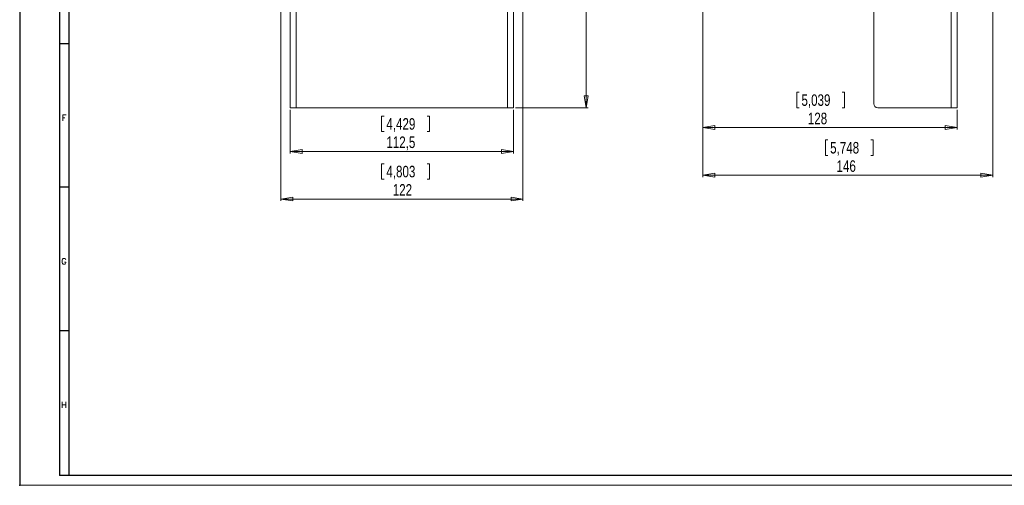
# Model space of a CAD drawing. Header units: millimetres. Extents: x 0 to 841, y 0 to 594.
# Tile 1 of 11: x 0 to 496, y 0 to 235. Entities that reach past the tile are written whole.
import ezdxf

# ---------------------------------------------------------------- set-up
doc = ezdxf.new("R2010")
doc.units = ezdxf.units.MM
doc.header["$PDSIZE"] = -1
doc.layers.add('FORMATO', color=7, linetype='Continuous')
doc.styles.add('SLDTEXTSTYLE0', font='ROMANS')
doc.styles.add('SLDTEXTSTYLE3', font='TXT', dxfattribs={"width": 0.75})
doc.dimstyles.new('SLDDIMSTYLE0', dxfattribs={"dimtxt": 5.820833, "dimasz": 6, "dimexe": 0, "dimexo": 0.0625, "dimgap": 1.455208, "dimtad": 2, "dimdec": 1, "dimrnd": 1e-09, "dimzin": 12, "dimdsep": 46, "dimtxsty": 'SLDTEXTSTYLE3', "dimblk1": 'CLOSED', "dimblk2": 'CLOSED', "dimsah": 1, "dimcen": 0.09, "dimadec": 0, "dimazin": 0, "dimtfac": 1, "dimtdec": 1, "dimtofl": 0, "dimtmove": 0, "dimatfit": 3, "dimldrblk": 'CLOSED', "dimfxl": 0, "dimtolj": 1, "dimtzin": 12, "dimarcsym": 0})

# ---------------------------------------------------------------- blocks, each defined once
blk = doc.blocks.new('_CLOSED')
at = {"color": 0, "linetype": 'ByBlock', "lineweight": -2}
for p, q in [((-1, 0.166667), (0, 0)), ((-1, 0.166667), (-1, -0.166667)), ((0, 0), (-1, -0.166667)), ((0, 0), (-1, 0))]:
    blk.add_line(p, q, dxfattribs=at)
blk = doc.blocks.new('*D3')
at = {"color": 7, "linetype": 'Continuous', "lineweight": 0}
for p, q in [((249.75, 446.25), (286.3, 446.25)), ((285.3, 446.25), (285.3, 190.25)), ((267.51, 332.22), (275.37, 332.22)), ((267.51, 332.22), (267.51, 331.04)), ((275.37, 332.22), (275.37, 331.04)), ((267.51, 303.86), (267.51, 305.04)), ((267.51, 303.86), (275.37, 303.86)), ((275.37, 303.86), (275.37, 305.04)), ((249.75, 190.25), (286.3, 190.25))]:
    blk.add_line(p, q, dxfattribs=at)
at = {"color": 7, "linetype": 'Continuous', "lineweight": 0, "xscale": 6, "yscale": 6}
for p, rotation in [((285.3, 446.25, 54.02), 90.0000000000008), ((285.3, 190.25, 54.02), 270.0000000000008)]:
    blk.add_blockref('_CLOSED', p, dxfattribs=dict(at, rotation=rotation))
at = {"color": 7, "linetype": 'Continuous', "lineweight": 0, "char_height": 5.821, "attachment_point": 1, "rotation": 90, "style": 'SLDTEXTSTYLE3'}
for s, insert in [('10,079', (268.56, 306.22)), ('256', (277.8, 311.59))]:
    blk.add_mtext(s, dxfattribs=dict(at, insert=insert))
blk = doc.blocks.new('*D4')
at = {"color": 7, "linetype": 'Continuous', "lineweight": 0}
for p, q in [((136.25, 189.25), (136.25, 167.25)), ((248.75, 189.25), (248.75, 167.25)), ((182.32, 186.04), (182.32, 178.18)), ((182.32, 186.04), (183.5, 186.04)), ((206.39, 186.04), (205.21, 186.04)), ((206.39, 186.04), (206.39, 178.18)), ((182.32, 178.18), (183.5, 178.18)), ((206.39, 178.18), (205.21, 178.18)), ((136.25, 168.25), (248.75, 168.25))]:
    blk.add_line(p, q, dxfattribs=at)
at = {"color": 7, "linetype": 'Continuous', "lineweight": 0, "xscale": 6, "yscale": 6, "rotation": 180.0000000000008}
blk.add_blockref('_CLOSED', (136.25, 168.25, 54.02), dxfattribs=at)
at = {"color": 7, "linetype": 'Continuous', "lineweight": 0, "xscale": 6, "yscale": 6}
blk.add_blockref('_CLOSED', (248.75, 168.25, 54.02), dxfattribs=at)
at = {"color": 7, "linetype": 'Continuous', "lineweight": 0, "char_height": 5.821, "attachment_point": 1, "style": 'SLDTEXTSTYLE3'}
for s, insert in [('4,429', (184.68, 184.99)), ('112,5', (184.68, 175.75))]:
    blk.add_mtext(s, dxfattribs=dict(at, insert=insert))
blk = doc.blocks.new('*D5')
at = {"color": 7, "linetype": 'Continuous', "lineweight": 0}
for p, q in [((253.5, 293.55), (253.5, 143.25)), ((131.5, 291.05), (131.5, 143.25)), ((182.32, 162.04), (182.32, 154.18)), ((182.32, 162.04), (183.5, 162.04)), ((206.39, 162.04), (205.21, 162.04)), ((206.39, 162.04), (206.39, 154.18)), ((182.32, 154.18), (183.5, 154.18)), ((206.39, 154.18), (205.21, 154.18)), ((131.5, 144.25), (253.5, 144.25))]:
    blk.add_line(p, q, dxfattribs=at)
at = {"color": 7, "linetype": 'Continuous', "lineweight": 0, "xscale": 6, "yscale": 6, "rotation": 180.0000000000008}
blk.add_blockref('_CLOSED', (131.5, 144.25, 54.02), dxfattribs=at)
at = {"color": 7, "linetype": 'Continuous', "lineweight": 0, "xscale": 6, "yscale": 6}
blk.add_blockref('_CLOSED', (253.5, 144.25, 54.02), dxfattribs=at)
at = {"color": 7, "linetype": 'Continuous', "lineweight": 0, "char_height": 5.821, "attachment_point": 1, "style": 'SLDTEXTSTYLE3'}
for s, insert in [('4,803', (184.68, 160.99)), ('122', (187.9, 151.75))]:
    blk.add_mtext(s, dxfattribs=dict(at, insert=insert))
blk = doc.blocks.new('*D6')
at = {"color": 7, "linetype": 'Continuous', "lineweight": 0}
for p, q in [((344.17, 242.25), (344.17, 179.25)), ((391.4, 198.04), (391.4, 190.18)), ((391.4, 198.04), (392.58, 198.04)), ((415.47, 198.04), (414.29, 198.04)), ((415.47, 198.04), (415.47, 190.18)), ((391.4, 190.18), (392.58, 190.18)), ((415.47, 190.18), (414.29, 190.18)), ((472.17, 189.25), (472.17, 179.25)), ((344.17, 180.25), (472.17, 180.25))]:
    blk.add_line(p, q, dxfattribs=at)
at = {"color": 7, "linetype": 'Continuous', "lineweight": 0, "xscale": 6, "yscale": 6, "rotation": 180.0000000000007}
blk.add_blockref('_CLOSED', (344.17, 180.25, 43.13), dxfattribs=at)
at = {"color": 7, "linetype": 'Continuous', "lineweight": 0, "xscale": 6, "yscale": 6}
blk.add_blockref('_CLOSED', (472.17, 180.25, 43.13), dxfattribs=at)
at = {"color": 7, "linetype": 'Continuous', "lineweight": 0, "char_height": 5.821, "attachment_point": 1, "style": 'SLDTEXTSTYLE3'}
for s, insert in [('5,039', (393.76, 196.99)), ('128', (396.98, 187.75))]:
    blk.add_mtext(s, dxfattribs=dict(at, insert=insert))
blk = doc.blocks.new('*D7')
at = {"color": 7, "linetype": 'Continuous', "lineweight": 0}
for p, q in [((490.17, 311.5), (490.17, 155.25)), ((344.17, 242.25), (344.17, 155.25)), ((405.85, 174.04), (405.85, 166.18)), ((405.85, 174.04), (407.03, 174.04)), ((429.92, 174.04), (428.74, 174.04)), ((429.92, 174.04), (429.92, 166.18)), ((405.85, 166.18), (407.03, 166.18)), ((429.92, 166.18), (428.74, 166.18)), ((344.17, 156.25), (490.17, 156.25))]:
    blk.add_line(p, q, dxfattribs=at)
at = {"color": 7, "linetype": 'Continuous', "lineweight": 0, "xscale": 6, "yscale": 6, "rotation": 180.0000000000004}
blk.add_blockref('_CLOSED', (344.17, 156.25, 43.13), dxfattribs=at)
at = {"color": 7, "linetype": 'Continuous', "lineweight": 0, "xscale": 6, "yscale": 6}
blk.add_blockref('_CLOSED', (490.17, 156.25, 43.13), dxfattribs=at)
at = {"color": 7, "linetype": 'Continuous', "lineweight": 0, "char_height": 5.821, "attachment_point": 1, "style": 'SLDTEXTSTYLE3'}
for s, insert in [('5,748', (408.21, 172.99)), ('146', (411.43, 163.75))]:
    blk.add_mtext(s, dxfattribs=dict(at, insert=insert))

msp = doc.modelspace()

# ---------------------------------------------------------------- linework, layer by layer
at = {"color": 7, "linetype": 'Continuous', "lineweight": 15}
for p, q in [((430.17, 278.25), (430.17, 192.25)), ((136.25, 260.25), (136.25, 190.25)), ((139.25, 260.25), (139.25, 190.25)), ((245.75, 190.25), (245.75, 260.25)), ((248.75, 190.25), (248.75, 260.25)), ((469.17, 260.25), (469.17, 190.25)), ((472.17, 260.25), (472.17, 190.25)), ((139.25, 190.25), (136.25, 190.25)), ((139.25, 190.25), (245.75, 190.25)), ((248.75, 190.25), (245.75, 190.25)), ((432.17, 190.25), (469.17, 190.25)), ((472.17, 190.25), (469.17, 190.25))]:
    msp.add_line(p, q, dxfattribs=at)
msp.add_arc((432.17, 192.25), 2, 180, 270, dxfattribs=at)
at = {"layer": 'FORMATO'}
for p, q in [((0, 594), (0, 0)), ((20, 584), (20, 5)), ((25, 5), (25, 584)), ((25, 222.5), (20, 222.5)), ((25, 150.2), (20, 150.2)), ((25, 77.9), (20, 77.9)), ((25, 5), (20, 5)), ((835.95, 5), (24.95, 5))]:
    msp.add_line(p, q, dxfattribs=at)
at = {"layer": 'FORMATO', "lineweight": 0}
msp.add_line((0, 0), (841, 0), dxfattribs=at)
at = {"layer": 'FORMATO', "color": 7}
msp.add_point((0, 0), dxfattribs=at)

# ---------------------------------------------------------------- texts
at = {"layer": 'FORMATO', "char_height": 3, "attachment_point": 1, "style": 'SLDTEXTSTYLE0'}
for s, insert in [('F', (21.18, 186.64)), ('G', (20.96, 114.34)), ('H', (20.88, 42.04))]:
    msp.add_mtext(s, dxfattribs=dict(at, insert=insert))

# ---------------------------------------------------------------- dimensions: what is measured, and where the dimension line sits
at = {"color": 7, "linetype": 'Continuous', "lineweight": 0}
for base, p1, p2, angle, picture, middle in [((285.3, 190.25), (248.75, 446.25), (248.75, 190.25), 90, '*D3', (285.3, 318.04)), ((253.5, 144.25), (131.5, 292.05), (253.5, 294.55), 0, '*D5', (194.35, 144.25)), ((472.17, 180.25), (344.17, 243.25), (472.17, 190.25), 0, '*D6', (403.43, 180.25)), ((248.75, 168.25), (136.25, 190.25), (248.75, 190.25), 0, '*D4', (194.35, 168.25))]:
    dim = msp.add_linear_dim(base=base, p1=p1, p2=p2, angle=angle, dimstyle='SLDDIMSTYLE0', dxfattribs=at)
    dim.commit()
    dim.dimension.update_dxf_attribs({"geometry": picture, "text_midpoint": middle, "dimtype": 160})
dim = msp.add_linear_dim(base=(490.17, 156.25), p1=(344.17, 243.25), p2=(490.17, 312.5), dimstyle='SLDDIMSTYLE0', dxfattribs=at)
dim.commit()
dim.dimension.update_dxf_attribs({"geometry": '*D7', "text_midpoint": (417.88, 156.25), "dimtype": 160})

doc.saveas('drawing.dxf')
